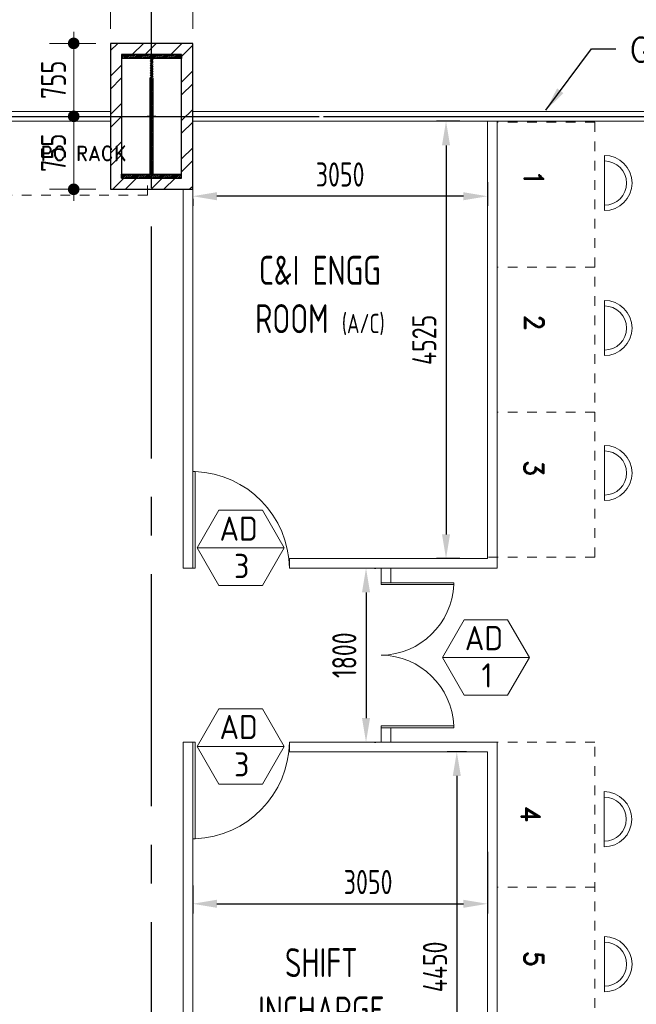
# Model space of a CAD drawing. Extents: x -287416 to 4934791, y -504132 to 1826789.
# Tile 189 of 256: x 543970 to 550346, y 191652 to 201839. Entities that reach past the tile are written whole.
import ezdxf
from ezdxf.enums import TextEntityAlignment as Align

# ---------------------------------------------------------------- set-up
doc = ezdxf.new("R2010")
doc.units = 0
doc.header["$LTSCALE"] = 800
doc.header["$MEASUREMENT"] = 0
for name, pattern in [('CENTER', [2, 1.25, -0.25, 0.25, -0.25]), ('CENTER2', [1.125, 0.75, -0.125, 0.125, -0.125]), ('CONTINOUS', [0]), ('HIDDENS', [0.25, 0.125, -0.125])]:
    doc.linetypes.add(name, pattern=pattern)
doc.layers.get('0').update_dxf_attribs({"linetype": 'CONTINUOUS'})
doc.layers.get('DEFPOINTS').update_dxf_attribs({"linetype": 'CONTINUOUS'})
for name, color, linetype, lineweight in [('2CON', 1, 'CONTINUOUS', 13), ('A-WIN TAG', 3, 'CONTINUOUS', 13), ('ALUMINIUM PART', 4, 'CONTINOUS', 13), ('DIM', 4, 'CONTINUOUS', 15), ('DOOR', 235, 'CONTINUOUS', 13), ('LEADER', 4, 'CONTINUOUS', 15), ('LVSOWS', 6, 'CONTINUOUS', 9), ('pnl', 251, 'HIDDENS', 9), ('T', 3, 'CONTINUOUS', 15), ('TEXT', 3, 'CONTINUOUS', 15), ('WALL HATCH', 251, 'CONTINUOUS', 13)]:
    doc.layers.add(name, color=color, linetype=linetype, lineweight=lineweight)
for name, color, linetype in [('COL', 1, 'CENTER'), ('GRID', 8, 'CENTER'), ('WALL', 6, 'CONTINUOUS')]:
    doc.layers.add(name, color=color, linetype=linetype)
doc.styles.add('ROAMNS', font='ROMANS.shx')
doc.styles.add('ROMAND', font='romand')
doc.styles.add('ROMANS', font='ISO9.shx', dxfattribs={"width": 0.8})
doc.styles.get("Standard").update_dxf_attribs({"font": 'ISO9'})
doc.dimstyles.new('barka INTERNAL DIM', dxfattribs={"dimscale": 100, "dimtxt": 3, "dimasz": 1.199999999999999, "dimexe": 2.5, "dimexo": 1.5, "dimgap": 0.8, "dimtad": 1, "dimdsep": 46, "dimtxsty": 'ROMANS', "dimblk": 'DDOT1', "dimcen": 0, "dimclrd": 256, "dimclre": 256, "dimclrt": 2, "dimadec": 0, "dimazin": 2, "dimtp": 0.1, "dimtm": 0.1, "dimtfac": 0.71, "dimtmove": 2, "dimatfit": 3, "dimlwd": -1, "dimlwe": -1, "dimarcsym": 0})
doc.dimstyles.new('GS', dxfattribs={"dimscale": 100, "dimtxt": 2.5, "dimasz": 3, "dimexe": 1, "dimexo": 1, "dimgap": 1, "dimtad": 1, "dimdec": 0, "dimzin": 0, "dimdsep": 46, "dimtxsty": 'ROMANS', "dimcen": 0.09, "dimclrd": 4, "dimclre": 8, "dimclrt": 3, "dimadec": 0, "dimazin": 0, "dimtfac": 1, "dimtdec": 0, "dimtofl": 0, "dimtmove": 0, "dimatfit": 3, "dimfxl": 1, "dimtolj": 1, "dimtzin": 0, "dimarcsym": 0})
doc.dimstyles.get("Standard").update_dxf_attribs({"dimtxt": 0.18, "dimasz": 0.18, "dimexe": 0.18, "dimexo": 0.0625, "dimgap": 0.09, "dimtad": 0, "dimtih": 1, "dimtoh": 1, "dimdec": 4, "dimzin": 0, "dimdsep": 46, "dimtxsty": 'Standard', "dimcen": 0.09, "dimadec": 0, "dimazin": 0, "dimtfac": 1, "dimtdec": 4, "dimtofl": 0, "dimtmove": 0, "dimatfit": 3, "dimfxl": 1, "dimtolj": 1, "dimtzin": 0, "dimarcsym": 0})

# ---------------------------------------------------------------- blocks, each defined once
blk = doc.blocks.new('*D89')
at = {"layer": 'DEFPOINTS', "color": 0, "transparency": 16777216}
for p in [(548807.98088604, 193330.6804336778), (545758.3078844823, 192980.9523142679), (548807.98088604, 192691.6491118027)]:
    blk.add_point(p, dxfattribs=at)
at = {"layer": 'DIM', "color": 8, "lineweight": -2, "transparency": 16777216}
for p, q in [((548807.98088604, 193230.6804336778), (548807.98088604, 192591.6491118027)), ((545758.3078844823, 192880.9523142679), (545758.3078844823, 192591.6491118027))]:
    blk.add_line(p, q, dxfattribs=at)
at = {"layer": 'DIM', "color": 4, "lineweight": -2, "transparency": 16777216}
blk.add_line((546008.3078844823, 192691.6491118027), (548557.98088604, 192691.6491118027), dxfattribs=at)
at = {"layer": 'DIM', "color": 4, "transparency": 16777216}
for points in [[(546008.3078844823, 192733.3157784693), (546008.3078844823, 192649.982445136), (545758.3078844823, 192691.6491118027)], [(548557.98088604, 192733.3157784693), (548557.98088604, 192649.982445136), (548807.98088604, 192691.6491118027)]]:
    blk.add_solid(points, dxfattribs=at)
at = {"layer": 'DIM', "color": 3, "transparency": 16777216, "insert": (547572.6590917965, 192916.6491118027), "char_height": 250, "attachment_point": 5, "style": 'ROMANS'}
blk.add_mtext('\\A1;3050', dxfattribs=at)
blk = doc.blocks.new('A$C14326149')
at = {"layer": 'COL'}
h = blk.add_hatch(dxfattribs=at)
h.set_pattern_fill('ANSI31', color=256, scale=100, style=0)
h.set_pattern_definition([(45, (0, 0), (-8.838834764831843, 8.838834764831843), [])])
h.paths.add_polyline_path([(310, 640.0000000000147), (0, 640.0000000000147), (0, 600.0000000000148), (310, 600.0000000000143)])
h.paths.add_polyline_path([(0, 600.0000000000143), (-2.84e-14, 640.0000000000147), (-310, 640.0000000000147), (-310, 600.0000000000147)])
h.paths.add_polyline_path([(0, -639.9999999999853), (0, -599.9999999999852), (-310, -599.9999999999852), (-310, -639.9999999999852)])
h.paths.add_polyline_path([(0, -599.9999999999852), (0, -639.9999999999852), (310, -639.9999999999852), (310, -599.9999999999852)])
h.paths.add_polyline_path([(-16, 0), (0, 0), (0, 600.0000000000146), (-16, 600.0000000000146)])
h.paths.add_polyline_path([(0, 0), (16, 0), (16, 600.0000000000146), (0, 600.0000000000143)])
h.paths.add_polyline_path([(16, 0), (0, 0), (0, -599.9999999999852), (16, -599.9999999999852)])
h.paths.add_polyline_path([(-16, -599.9999999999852), (0, -599.9999999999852), (0, 0), (-16, 0)])
for p, q in [((310, 640.0000000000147), (-310, 640.0000000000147)), ((-310, 640.0000000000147), (-310, 600.0000000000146)), ((310, 640.0000000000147), (310, 600.0000000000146)), ((310, 600.0000000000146), (-310, 600.0000000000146)), ((-16, -599.9999999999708), (-16, 600.0000000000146)), ((16, -599.9999999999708), (16, 600.0000000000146)), ((-310, -599.9999999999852), (310, -599.9999999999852)), ((-310, -639.9999999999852), (-310, -599.9999999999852)), ((310, -639.9999999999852), (310, -599.9999999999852)), ((-310, -639.9999999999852), (310, -639.9999999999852))]:
    blk.add_line(p, q, dxfattribs=at)
at = {"layer": 'COL', "color": 2}
for p, q in [((0, -672.407518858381), (0, 672.4075188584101)), ((44.0151448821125, 0), (-44.0151448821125, 0))]:
    blk.add_line(p, q, dxfattribs=at)
blk = doc.blocks.new('SERVICE BUILDING-ARCH$0$dd1')
at = {"layer": 'DOOR'}
blk.add_lwpolyline([(-1000, 975.0000000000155), (0, 975.0000000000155), (0, 1000.000000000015), (-1000, 1000.000000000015)], close=True, dxfattribs=at)
blk.add_arc((13.43147723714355, 1014.09638690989), 1014.185331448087, 182.2092738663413, 269.2411747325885, dxfattribs=at)
blk = doc.blocks.new('DDOT1')
blk.add_line((-1, 0), (1, 0))
at = {"const_width": 0.5}
blk.add_lwpolyline([(-0.25, 0, 1), (0.25, 0, 1)], format="xyb", close=True, dxfattribs=at)
blk = doc.blocks.new('*D539')
at = {"layer": 'DEFPOINTS', "color": 0, "transparency": 16777216}
for p in [(545758.3078844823, 202049.4407296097), (545333.3078844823, 201594.2289578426), (545758.3078844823, 201594.2289578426)]:
    blk.add_point(p, dxfattribs=at)
at = {"layer": 'DIM', "transparency": 16777216}
for p, q in [((545333.3078844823, 201744.2289578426), (545333.3078844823, 202299.4407296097)), ((545758.3078844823, 201744.2289578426), (545758.3078844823, 202299.4407296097)), ((545453.3078844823, 202049.4407296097), (545638.3078844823, 202049.4407296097)), ((545758.3078844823, 202049.4407296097), (546655.4507416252, 202049.4407296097))]:
    blk.add_line(p, q, dxfattribs=at)
at = {"layer": 'DIM', "transparency": 16777216, "xscale": 119.9999999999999, "yscale": 119.9999999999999, "zscale": 119.9999999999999, "rotation": 180}
blk.add_blockref('DDOT1', (545333.3078844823, 202049.4407296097), dxfattribs=at)
at = {"layer": 'DIM', "transparency": 16777216, "xscale": 119.9999999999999, "yscale": 119.9999999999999, "zscale": 119.9999999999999}
blk.add_blockref('DDOT1', (545758.3078844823, 202049.4407296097), dxfattribs=at)
at = {"layer": 'DIM', "color": 2, "transparency": 16777216, "insert": (546266.8793130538, 202279.4407296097), "char_height": 300, "attachment_point": 5, "style": 'ROMANS'}
blk.add_mtext('425', dxfattribs=at)
blk = doc.blocks.new('*D540')
at = {"layer": 'DEFPOINTS', "color": 0, "transparency": 16777216}
for p in [(544908.3078844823, 202049.4407296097), (544908.3078844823, 201594.2289578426), (545333.3078844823, 201594.2289578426)]:
    blk.add_point(p, dxfattribs=at)
at = {"layer": 'DIM', "transparency": 16777216}
for p, q in [((544908.3078844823, 201744.2289578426), (544908.3078844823, 202299.4407296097)), ((545333.3078844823, 201744.2289578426), (545333.3078844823, 202299.4407296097)), ((544908.3078844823, 202049.4407296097), (544011.1650273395, 202049.4407296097)), ((545213.3078844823, 202049.4407296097), (545028.3078844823, 202049.4407296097))]:
    blk.add_line(p, q, dxfattribs=at)
at = {"layer": 'DIM', "transparency": 16777216, "xscale": 119.9999999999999, "yscale": 119.9999999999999, "zscale": 119.9999999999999, "rotation": 180}
blk.add_blockref('DDOT1', (544908.3078844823, 202049.4407296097), dxfattribs=at)
at = {"layer": 'DIM', "transparency": 16777216, "xscale": 119.9999999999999, "yscale": 119.9999999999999, "zscale": 119.9999999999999}
blk.add_blockref('DDOT1', (545333.3078844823, 202049.4407296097), dxfattribs=at)
at = {"layer": 'DIM', "color": 2, "transparency": 16777216, "insert": (544399.7364559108, 202279.4407296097), "char_height": 300, "attachment_point": 5, "style": 'ROMANS'}
blk.add_mtext('425', dxfattribs=at)
blk = doc.blocks.new('*D541')
at = {"layer": 'DEFPOINTS', "color": 0, "transparency": 16777216}
for p in [(544908.3078844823, 201594.2289578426), (544527.7343402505, 200839.2305366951), (544908.3078844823, 200839.2305366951)]:
    blk.add_point(p, dxfattribs=at)
at = {"layer": 'DIM', "transparency": 16777216}
for p, q in [((544758.3078844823, 201594.2289578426), (544277.7343402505, 201594.2289578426)), ((544527.7343402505, 201474.2289578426), (544527.7343402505, 200959.2305366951)), ((544758.3078844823, 200839.2305366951), (544277.7343402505, 200839.2305366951))]:
    blk.add_line(p, q, dxfattribs=at)
at = {"layer": 'DIM', "transparency": 16777216, "xscale": 119.9999999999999, "yscale": 119.9999999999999, "zscale": 119.9999999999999}
for p, rotation in [((544527.7343402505, 201594.2289578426), 90), ((544527.7343402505, 200839.2305366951), 270)]:
    blk.add_blockref('DDOT1', p, dxfattribs=dict(at, rotation=rotation))
at = {"layer": 'DIM', "color": 2, "transparency": 16777216, "insert": (544319.1633402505, 201216.7297472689), "char_height": 300, "attachment_point": 5, "rotation": 90, "style": 'ROMANS'}
blk.add_mtext('{\\H0.85714x;755}', dxfattribs=at)
blk = doc.blocks.new('*D542')
at = {"layer": 'DEFPOINTS', "color": 0, "transparency": 16777216}
for p in [(544908.3078844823, 200839.2305366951), (544527.7343402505, 200084.2289578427), (544908.3078844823, 200084.2289578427)]:
    blk.add_point(p, dxfattribs=at)
at = {"layer": 'DIM', "transparency": 16777216}
for p, q in [((544758.3078844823, 200839.2305366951), (544277.7343402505, 200839.2305366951)), ((544527.7343402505, 200719.2305366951), (544527.7343402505, 200204.2289578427)), ((544758.3078844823, 200084.2289578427), (544277.7343402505, 200084.2289578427))]:
    blk.add_line(p, q, dxfattribs=at)
at = {"layer": 'DIM', "transparency": 16777216, "xscale": 119.9999999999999, "yscale": 119.9999999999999, "zscale": 119.9999999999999}
for p, rotation in [((544527.7343402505, 200839.2305366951), 90), ((544527.7343402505, 200084.2289578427), 270)]:
    blk.add_blockref('DDOT1', p, dxfattribs=dict(at, rotation=rotation))
at = {"layer": 'DIM', "color": 2, "transparency": 16777216, "insert": (544319.1633402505, 200461.7297472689), "char_height": 300, "attachment_point": 5, "rotation": 90, "style": 'ROMANS'}
blk.add_mtext('{\\H0.85714x;755}', dxfattribs=at)
blk = doc.blocks.new('*D550')
at = {"layer": 'DEFPOINTS', "color": 0, "transparency": 16777216}
for p in [(548807.98088604, 200257.7165027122), (545758.3078844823, 200084.2289578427), (545758.3078844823, 200012.4866503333)]:
    blk.add_point(p, dxfattribs=at)
at = {"layer": 'DIM', "color": 8, "lineweight": -2, "transparency": 16777216}
for p, q in [((548807.98088604, 200157.7165027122), (548807.98088604, 199912.4866503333)), ((545758.3078844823, 199984.2289578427), (545758.3078844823, 199912.4866503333))]:
    blk.add_line(p, q, dxfattribs=at)
at = {"layer": 'DIM', "color": 4, "lineweight": -2, "transparency": 16777216}
blk.add_line((548557.98088604, 200012.4866503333), (546008.3078844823, 200012.4866503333), dxfattribs=at)
at = {"layer": 'DIM', "color": 4, "transparency": 16777216}
for points in [[(546008.3078844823, 200054.1533169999), (546008.3078844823, 199970.8199836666), (545758.3078844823, 200012.4866503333)], [(548557.98088604, 200054.1533169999), (548557.98088604, 199970.8199836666), (548807.98088604, 200012.4866503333)]]:
    blk.add_solid(points, dxfattribs=at)
at = {"layer": 'DIM', "color": 3, "transparency": 16777216, "insert": (547283.1443852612, 200237.4866503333), "char_height": 250, "attachment_point": 5, "style": 'ROMANS'}
blk.add_mtext('\\A1;3050', dxfattribs=at)
blk = doc.blocks.new('door- 2.5x2.1')
at = {"layer": 'DOOR'}
for points in [[(382878.7975904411, 588915.7366507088), (382878.7975909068, 589646.9866504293), (382860.5163409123, 589646.9866504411), (382860.5163404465, 588915.7366507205)], [(384304.7350908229, 588915.7366507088), (384304.7350903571, 589646.9866504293), (384323.0163403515, 589646.9866504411), (384323.0163408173, 588915.7366507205)]]:
    blk.add_lwpolyline(points, close=True, dxfattribs=at)
for centre, start, end in [((382850.2083579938, 589656.8084181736), 272.2092738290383, 359.2411746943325), ((384333.3243232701, 589656.8084181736), 180.7588253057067, 267.7907261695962)]:
    blk.add_arc(centre, 741.6230233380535, start, end, dxfattribs=at)
blk = doc.blocks.new('*D552')
at = {"layer": 'DEFPOINTS', "color": 0, "transparency": 16777216}
for p in [(547537.1182183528, 196163.9967855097), (547537.1182183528, 194363.9967855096), (547551.0716092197, 194363.9967855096)]:
    blk.add_point(p, dxfattribs=at)
at = {"layer": 'DIM', "color": 8, "lineweight": -2, "transparency": 16777216}
for p, q in [((547637.1182183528, 196163.9967855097), (547651.0716092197, 196163.9967855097)), ((547637.1182183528, 194363.9967855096), (547651.0716092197, 194363.9967855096))]:
    blk.add_line(p, q, dxfattribs=at)
at = {"layer": 'DIM', "color": 4, "lineweight": -2, "transparency": 16777216}
blk.add_line((547551.0716092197, 195913.9967855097), (547551.0716092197, 194613.9967855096), dxfattribs=at)
at = {"layer": 'DIM', "color": 4, "transparency": 16777216}
for points in [[(547509.404942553, 195913.9967855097), (547592.7382758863, 195913.9967855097), (547551.0716092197, 196163.9967855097)], [(547509.404942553, 194613.9967855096), (547592.7382758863, 194613.9967855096), (547551.0716092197, 194363.9967855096)]]:
    blk.add_solid(points, dxfattribs=at)
at = {"layer": 'DIM', "color": 3, "transparency": 16777216, "insert": (547326.0716092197, 195263.9967855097), "char_height": 250, "attachment_point": 5, "rotation": 90, "style": 'ROMANS'}
blk.add_mtext('\\A1;1800', dxfattribs=at)
blk = doc.blocks.new('*D554')
at = {"layer": 'DEFPOINTS', "color": 0, "transparency": 16777216}
for p in [(548620.5678542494, 200789.2289356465), (548378.1710953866, 196263.9967855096), (548620.5678542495, 196263.9967855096)]:
    blk.add_point(p, dxfattribs=at)
at = {"layer": 'DIM', "color": 8, "lineweight": -2, "transparency": 16777216}
for p, q in [((548520.5678542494, 200789.2289356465), (548278.1710953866, 200789.2289356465)), ((548520.5678542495, 196263.9967855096), (548278.1710953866, 196263.9967855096))]:
    blk.add_line(p, q, dxfattribs=at)
at = {"layer": 'DIM', "color": 4, "lineweight": -2, "transparency": 16777216}
blk.add_line((548378.1710953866, 200539.2289356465), (548378.1710953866, 196513.9967855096), dxfattribs=at)
at = {"layer": 'DIM', "color": 4, "transparency": 16777216}
for points in [[(548336.50442872, 200539.2289356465), (548419.8377620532, 200539.2289356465), (548378.1710953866, 200789.2289356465)], [(548336.50442872, 196513.9967855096), (548419.8377620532, 196513.9967855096), (548378.1710953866, 196263.9967855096)]]:
    blk.add_solid(points, dxfattribs=at)
at = {"layer": 'DIM', "color": 3, "transparency": 16777216, "insert": (548153.1710953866, 198526.6128605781), "char_height": 250, "attachment_point": 5, "rotation": 90, "style": 'ROMANS'}
blk.add_mtext('\\A1;4525', dxfattribs=at)
blk = doc.blocks.new('*D555')
at = {"layer": 'DEFPOINTS', "color": 0, "transparency": 16777216}
for p in [(548688.5376585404, 194263.9967855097), (548489.5809339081, 189814.2281855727), (548688.5364637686, 189814.2281855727)]:
    blk.add_point(p, dxfattribs=at)
at = {"layer": 'DIM', "color": 8, "lineweight": -2, "transparency": 16777216}
for p, q in [((548588.5376585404, 194263.9967855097), (548389.5809339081, 194263.9967855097)), ((548588.5364637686, 189814.2281855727), (548389.5809339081, 189814.2281855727))]:
    blk.add_line(p, q, dxfattribs=at)
at = {"layer": 'DIM', "color": 4, "lineweight": -2, "transparency": 16777216}
blk.add_line((548489.5809339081, 194013.9967855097), (548489.5809339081, 190064.2281855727), dxfattribs=at)
at = {"layer": 'DIM', "color": 4, "transparency": 16777216}
for points in [[(548447.9142672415, 194013.9967855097), (548531.2476005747, 194013.9967855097), (548489.5809339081, 194263.9967855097)], [(548447.9142672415, 190064.2281855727), (548531.2476005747, 190064.2281855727), (548489.5809339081, 189814.2281855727)]]:
    blk.add_solid(points, dxfattribs=at)
at = {"layer": 'DIM', "color": 3, "transparency": 16777216, "insert": (548264.5809339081, 192039.1124855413), "char_height": 250, "attachment_point": 5, "rotation": 90, "style": 'ROMANS'}
blk.add_mtext('\\A1;4450', dxfattribs=at)

msp = doc.modelspace()

# ---------------------------------------------------------------- hatches: boundary and pattern name
at = {"layer": 'WALL HATCH'}
h = msp.add_hatch(dxfattribs=at)
h.set_pattern_fill('ANSI32', color=256, scale=750, style=0)
h.set_pattern_definition([(45, (0, 0), (-198.8737822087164, 198.8737822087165), []), (45, (132.58252125, 0), (-198.8737822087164, 198.8737822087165), [])])
h.paths.add_polyline_path([(545758.3078844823, 201594.2289578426), (544908.3078844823, 201594.2289578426), (544908.3078844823, 200084.2289578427), (545758.3078844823, 200084.2289578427)])
h.paths.add_polyline_path([(545643.3078844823, 201479.2289578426), (545023.3078844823, 201479.2289578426), (545023.3078844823, 200199.2289578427), (545643.3078844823, 200199.2289578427)], flags=16)

# ---------------------------------------------------------------- linework, layer by layer
at = {"layer": '2CON'}
for p, q in [((546703.6885916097, 196373.1670845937), (545803.6885916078, 196373.1670845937)), ((549240.151350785, 195240.436343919), (548340.1513507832, 195240.436343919)), ((546703.68859161, 194320.4737786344), (545803.6885916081, 194320.4737786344))]:
    msp.add_line(p, q, dxfattribs=at)
at = {"layer": 'A-WIN TAG'}
for points in [[(546028.6885915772, 196762.8785162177), (545803.6885915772, 196373.1670845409), (546028.6885915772, 195983.4556528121), (546478.6885915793, 195983.4556528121), (546703.6885915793, 196373.1670845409), (546478.6885915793, 196762.8785162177)], [(548565.1513507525, 195630.147775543), (548340.1513507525, 195240.4363438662), (548565.1513507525, 194850.7249121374), (549015.1513507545, 194850.7249121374), (549240.1513507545, 195240.4363438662), (549015.1513507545, 195630.147775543)], [(546028.6885915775, 194710.1852102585), (545803.6885915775, 194320.4737785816), (546028.6885915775, 193930.7623468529), (546478.6885915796, 193930.7623468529), (546703.6885915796, 194320.4737785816), (546478.6885915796, 194710.1852102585)]]:
    msp.add_lwpolyline(points, close=True, dxfattribs=at)
at = {"layer": 'ALUMINIUM PART'}
for p, q in [((536508.438476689, 200889.2289490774), (544908.3078844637, 200889.2289474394)), ((545758.3078844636, 200889.2289362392), (554908.3078848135, 200889.2289343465)), ((536508.4384766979, 200789.2289490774), (544908.3078844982, 200789.2289474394)), ((545758.3078844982, 200789.2289362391), (554908.3078848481, 200789.2289343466)), ((548807.98088604, 200789.228935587), (548807.98088604, 196263.9967855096)), ((548907.98088604, 200789.228935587), (548907.98088604, 196163.9967855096)), ((545658.3078844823, 200084.2289578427), (545658.3078844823, 196163.9967854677)), ((545758.3078844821, 200084.2289578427), (545758.3078844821, 196171.6520760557)), ((548807.98088604, 196263.9967855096), (546758.3078844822, 196263.9967855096)), ((546758.3078844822, 196163.9711242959), (546758.3078844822, 196263.9967855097)), ((545758.3078844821, 196163.9967855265), (545658.3078844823, 196163.9967854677)), ((548907.98088604, 196163.9967855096), (546758.3078844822, 196163.9967855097)), ((547707.9808860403, 196163.9967855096), (547707.9808860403, 196013.9967855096)), ((547807.98088604, 196163.9967855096), (547807.98088604, 196013.9967855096)), ((547807.98088604, 196013.9967855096), (547707.98088604, 196013.9967855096)), ((547807.98088604, 194513.9967855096), (547707.98088604, 194513.9967855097)), ((547707.9808860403, 194513.9967855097), (547707.9808860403, 194363.9967855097)), ((547807.98088604, 194513.9967855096), (547807.98088604, 194363.9967855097)), ((545658.3078844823, 194363.9777388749), (545658.3078844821, 189814.2288437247)), ((545758.3078844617, 194363.9777388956), (545658.3078844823, 194363.9777388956)), ((545758.3078844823, 194263.9967855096), (545758.3078844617, 194363.9777388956)), ((548907.98088604, 194363.9967855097), (546758.3078844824, 194363.9967855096)), ((546758.3078844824, 194263.9967855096), (546758.3078844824, 194363.9967855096)), ((548907.98088604, 194363.9967855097), (548907.98088604, 189814.2281266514)), ((545758.3078844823, 194263.9967855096), (545758.3078844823, 189814.228810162)), ((548807.98088604, 194263.9967855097), (546758.3078844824, 194263.9967855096)), ((548807.98088604, 194263.9967855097), (548807.98088604, 189814.2281266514))]:
    msp.add_line(p, q, dxfattribs=at)
at = {"layer": 'GRID', "linetype": 'CENTER2', "ltscale": 4}
for p, q in [((545333.3078842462, 157700.7003806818), (545333.3078847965, 224241.5129622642)), ((457111.3026341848, 200839.221732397), (559959.365665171, 200839.2320460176)), ((523065.105302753, 200839.2289729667), (559938.4860901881, 200839.2289220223)), ((523065.1053031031, 200839.2212352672), (559938.4860905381, 200839.2211843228))]:
    msp.add_line(p, q, dxfattribs=at)
at = {"layer": 'LVSOWS'}
for p, q in [((550015.7202321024, 199863.2829607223), (550015.7202321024, 200434.7829607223)), ((550015.7202321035, 198363.2829607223), (550015.7202321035, 198934.7829607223)), ((550015.7202321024, 196863.0561909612), (550015.7202321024, 197434.5561909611)), ((550012.695284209, 193280.8222376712), (550012.695284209, 193852.3222376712)), ((550015.736533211, 191780.59546791), (550015.736533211, 192352.09546791))]:
    msp.add_line(p, q, dxfattribs=at)
for centre, radius in [((550015.7202321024, 200149.0329607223), 285.75), ((550015.7202321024, 200149.0329607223), 228.6), ((550015.7202321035, 198649.0329607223), 285.75), ((550015.7202321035, 198649.0329607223), 228.6), ((550015.7202321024, 197148.8061909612), 285.75), ((550015.7202321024, 197148.8061909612), 228.6), ((550012.695284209, 193566.5722376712), 285.75), ((550012.695284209, 193566.5722376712), 228.6), ((550015.736533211, 192066.34546791), 285.75), ((550015.736533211, 192066.34546791), 228.6)]:
    msp.add_arc(centre, radius, 270, 90, dxfattribs=at)
at = {"layer": 'pnl'}
for p, q in [((549915.7202707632, 200777.7360766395), (548910.98088604, 200777.7360768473)), ((549915.7202698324, 196277.7360766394), (549915.7199797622, 200777.7360766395)), ((545290.7823649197, 200023.4800056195), (545290.7823649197, 200239.228924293)), ((543790.7823649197, 200023.4800056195), (545290.7823649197, 200023.4800056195)), ((549915.7202704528, 199277.7360766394), (548910.9808857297, 199277.7360768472)), ((549915.7202701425, 197777.7360766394), (548910.9808854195, 197776.7360768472)), ((549915.7202698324, 196277.7360766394), (548785.9808860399, 196277.7360768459)), ((549915.7362736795, 194363.9967855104), (548910.9809445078, 194363.9967855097)), ((549915.7365669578, 189814.2278568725), (549915.7362736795, 194363.9967855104)), ((549915.7362736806, 192863.9967855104), (548910.9809445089, 192863.9967855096))]:
    msp.add_line(p, q, dxfattribs=at)
at = {"layer": 'WALL'}
for points in [[(545758.3078844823, 201594.2289578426), (544908.3078844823, 201594.2289578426), (544908.3078844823, 200084.2289578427), (545758.3078844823, 200084.2289578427)], [(545643.3078844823, 201479.2289578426), (545023.3078844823, 201479.2289578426), (545023.3078844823, 200199.2289578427), (545643.3078844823, 200199.2289578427)]]:
    msp.add_lwpolyline(points, close=True, dxfattribs=at)

# ---------------------------------------------------------------- block references
at = {"layer": 'COL'}
msp.add_blockref('A$C14326149', (545333.3078844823, 200839.2289578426), dxfattribs=at)
at = {"layer": 'DOOR', "xscale": -1, "rotation": 89.99999996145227}
msp.add_blockref('SERVICE BUILDING-ARCH$0$dd1', (546758.3078844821, 196163.9711243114), dxfattribs=at)
at = {"layer": 'DOOR', "xscale": -1.025641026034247, "yscale": 1.025641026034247, "zscale": 1.025641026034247, "rotation": 90}
msp.add_blockref('door- 2.5x2.1', (1152474.121272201, 588691.4495934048), dxfattribs=at)
at = {"layer": 'DOOR', "rotation": 90.00000003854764}
msp.add_blockref('SERVICE BUILDING-ARCH$0$dd1', (546758.3078844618, 194363.9777395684), dxfattribs=at)

# ---------------------------------------------------------------- texts
at = {"layer": 'A-WIN TAG'}
for s, p in [('AD', (546233.9933624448, 196573.1102741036)), ('3', (546265.2778977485, 196187.2985880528)), ('AD', (548770.45612162, 195440.3795334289)), ('1', (548801.7406569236, 195054.5678473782)), ('AD', (546233.9933624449, 194520.4169681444)), ('3', (546265.2778977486, 194134.6052820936))]:
    msp.add_text(s, height=250.0000000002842, dxfattribs=at).set_placement(p, align=Align.MIDDLE)
at = {"layer": 'pnl', "ltscale": 101, "style": 'ROMAND'}
msp.add_text('PC RACK', height=150, dxfattribs=at).set_placement((544629.0417443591, 200455.8736480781), align=Align.MIDDLE)
for s, p in [('1', (549286.4502605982, 200196.1752683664)), ('2', (549289.491509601, 198704.9484986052)), ('3', (549286.4502605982, 197195.9484986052)), ('4', (549255.4090700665, 193620.6416127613)), ('5', (549286.4503201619, 192120.6416127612))]:
    msp.add_text(s, height=200, rotation=270, dxfattribs=at).set_placement(p, align=Align.MIDDLE)
at = {"layer": 'T', "insert": (550277.0105339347, 201654.4845647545), "char_height": 250, "width": 3021.428571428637, "attachment_point": 1, "style": 'ROAMNS'}
msp.add_mtext('GLAZED PARTITION  ', dxfattribs=at)
at = {"layer": 'TEXT', "char_height": 300, "width": 1617.362459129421, "attachment_point": 2, "style": 'ROMANS'}
for s, insert in [('C&I ENGG ROOM {\\H0.66667x;(A/C)}', (547073.8244003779, 199395.8598253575)), ('SHIFT INCHARGE ROOM (A/C)', (547088.302891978, 192232.753443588))]:
    msp.add_mtext(s, dxfattribs=dict(at, insert=insert))
at = {"layer": 'TEXT', "insert": (551986.7549314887, 195704.1200623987), "char_height": 300, "attachment_point": 2, "style": 'ROMANS'}
msp.add_mtext_dynamic_manual_height_columns('COMPUTER ROOM', width=4825.425458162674, gutter_width=2000, heights=[0], dxfattribs=at)

# ---------------------------------------------------------------- dimensions: what is measured, and where the dimension line sits
at = {"layer": 'DIM'}
for base, p1, p2, dimstyle, override, picture, middle in [((544908.3078844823, 202049.4407296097), (545333.3078844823, 201594.2289578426), (544908.3078844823, 201594.2289578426), 'barka INTERNAL DIM', {"dimdec": 0, "dimtmove": 0}, '*D540', (544399.7364559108, 202279.4407296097)), ((545758.3078844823, 202049.4407296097), (545333.3078844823, 201594.2289578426), (545758.3078844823, 201594.2289578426), 'barka INTERNAL DIM', {"dimdec": 0, "dimtmove": 0}, '*D539', (546266.8793130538, 202279.4407296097)), ((545758.3078844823, 200012.4866503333), (548807.98088604, 200257.7165027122), (545758.3078844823, 200084.2289578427), 'GS', {"dimasz": 2.5}, '*D550', (547283.1443852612, 200237.4866503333))]:
    dim = msp.add_linear_dim(base=base, p1=p1, p2=p2, dimstyle=dimstyle, override=override, dxfattribs=at)
    dim.commit()
    dim.dimension.update_dxf_attribs({"geometry": picture, "text_midpoint": middle})
for base, p1, p2, picture, middle in [((544527.7343402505, 200839.2305366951), (544908.3078844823, 201594.2289578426), (544908.3078844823, 200839.2305366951), '*D541', (544527.7343402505, 201216.7297472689)), ((544527.7343402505, 200084.2289578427), (544908.3078844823, 200839.2305366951), (544908.3078844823, 200084.2289578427), '*D542', (544527.7343402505, 200461.7297472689))]:
    dim = msp.add_linear_dim(base=base, p1=p1, p2=p2, angle=90, text='{\\H0.85714x;<>}', dimstyle='barka INTERNAL DIM', override={"dimdec": 0, "dimtmove": 0}, dxfattribs=at)
    dim.commit()
    dim.dimension.update_dxf_attribs({"geometry": picture, "text_midpoint": middle, "dimtype": 160})
for base, p1, p2, picture, middle in [((548378.1710953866, 196263.9967855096), (548620.5678542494, 200789.2289356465), (548620.5678542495, 196263.9967855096), '*D554', (548153.1710953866, 198526.6128605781)), ((547551.0716092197, 194363.9967855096), (547537.1182183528, 196163.9967855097), (547537.1182183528, 194363.9967855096), '*D552', (547326.0716092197, 195263.9967855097)), ((548489.5809339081, 189814.2281855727), (548688.5376585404, 194263.9967855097), (548688.5364637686, 189814.2281855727), '*D555', (548264.5809339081, 192039.1124855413))]:
    dim = msp.add_linear_dim(base=base, p1=p1, p2=p2, angle=90, dimstyle='GS', override={"dimasz": 2.5}, dxfattribs=at)
    dim.commit()
    dim.dimension.update_dxf_attribs({"geometry": picture, "text_midpoint": middle})
dim = msp.add_linear_dim(base=(548807.98088604, 192691.6491118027), p1=(545758.3078844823, 192980.9523142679), p2=(548807.98088604, 193330.6804336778), dimstyle='GS', override={"dimasz": 2.5}, dxfattribs=at)
dim.commit()
dim.dimension.update_dxf_attribs({"geometry": '*D89', "text_midpoint": (547572.6590917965, 192691.6491118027), "dimtype": 160})

# ---------------------------------------------------------------- leaders
at = {"layer": 'LEADER'}
msp.add_leader([(549410.7312003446, 200902.7283385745), (549882.4947277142, 201537.6996511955), (550132.4780930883, 201537.6996511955)], dimstyle='Standard', override={"dimtxt": 350, "dimasz": 250, "dimexe": 0, "dimexo": 0, "dimgap": 100, "dimtad": 0, "dimtih": 0, "dimtoh": 0, "dimdec": 0, "dimtxsty": 'ROMANS', "dimcen": 0, "dimclrd": 9, "dimclre": 9, "dimclrt": 256, "dimtdec": 0, "dimtix": 1, "dimtofl": 1, "dimatfit": 0}, dxfattribs=at)

doc.saveas('drawing.dxf')
